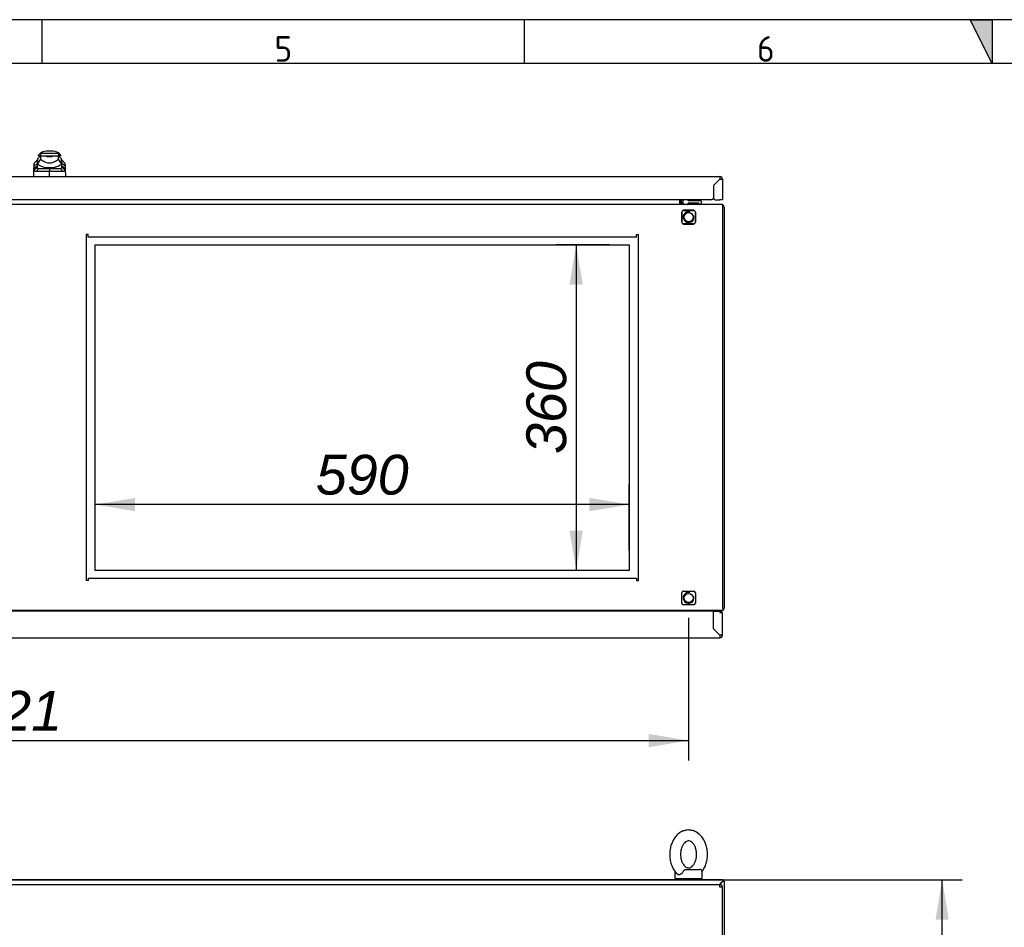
# Paper-space layout 'Layout1' of a CAD drawing. Extents: x 100 to 6593, y 169 to 4601.
# Tile 5 of 8: x 2256 to 3344, y 3598 to 4601. Entities that reach past the tile are written whole.
import ezdxf
from ezdxf.lldxf.tags import DXFTag

# ---------------------------------------------------------------- set-up
doc = ezdxf.new("R2010")
doc.units = 0
doc.header["$LTSCALE"] = 16
doc.layers.get('0').update_dxf_attribs({"linetype": 'CONTINUOUS'})
for name, color, linetype in [('_TRANSLATION', 7, 'CONTINUOUS'), ('AE00198_03', 7, 'CONTINUOUS'), ('AE00219_03', 7, 'CONTINUOUS'), ('AE00500_10', 7, 'CONTINUOUS'), ('AE00701_03', 7, 'CONTINUOUS'), ('AE00715_01', 7, 'CONTINUOUS'), ('AE00992_10', 7, 'CONTINUOUS'), ('DEFAULT', 7, 'CONTINUOUS'), ('DV5__TRANSLATION', 7, 'CONTINUOUS'), ('F0000000_02', 7, 'CONTINUOUS'), ('F0000000_04', 7, 'CONTINUOUS'), ('F0000000_08', 7, 'CONTINUOUS'), ('F0000000_12', 7, 'CONTINUOUS'), ('F0000001_32', 7, 'CONTINUOUS'), ('F0000001_33', 7, 'CONTINUOUS'), ('F0000001_35', 7, 'CONTINUOUS'), ('F0000001_41', 7, 'CONTINUOUS')]:
    doc.layers.add(name, color=color, linetype=linetype)
doc.styles.add('SEACAD_ARIAL', font='arial.ttf')
doc.styles.add('SEACAD_ARIALI', font='ariali.ttf')
tags = doc.linetypes.add('CENTER2', pattern=[28.575, 19.05, -3.175, 3.175, -3.175]).pattern_tags.tags
tags[10:11] = [DXFTag(74, 4), DXFTag(75, 0), DXFTag(340, '0'), DXFTag(46, 0.0), DXFTag(50, 0.0), DXFTag(44, 0.0), DXFTag(45, 0.0)]
tags[8:9] = [DXFTag(74, 4), DXFTag(75, 0), DXFTag(340, '0'), DXFTag(46, 0.0), DXFTag(50, 0.0), DXFTag(44, 0.0), DXFTag(45, 0.0)]
tags[6:7] = [DXFTag(74, 4), DXFTag(75, 0), DXFTag(340, '0'), DXFTag(46, 0.0), DXFTag(50, 0.0), DXFTag(44, 0.0), DXFTag(45, 0.0)]
tags[4:5] = [DXFTag(74, 4), DXFTag(75, 0), DXFTag(340, '0'), DXFTag(46, 0.0), DXFTag(50, 0.0), DXFTag(44, 0.0), DXFTag(45, 0.0)]
doc.dimstyles.new('ISO', dxfattribs={"dimtxt": 16.5, "dimasz": 16.5, "dimexe": 8.25, "dimexo": 8.25, "dimgap": 4.125, "dimtad": 1, "dimdec": 1, "dimtxsty": 'SEACAD_ARIAL', "dimblk1": '_SE_FILLED', "dimblk2": '_SE_FILLED', "dimsah": 1, "dimcen": 8.25, "dimazin": 3, "dimtfac": 0.7, "dimtdec": 3, "dimtmove": 0, "dimatfit": 3})

# ---------------------------------------------------------------- blocks, each defined once
blk = doc.blocks.new('DMBLK482')
at = {"layer": '_TRANSLATION', "linetype": 'CONTINUOUS'}
for points in [[(1518.2, 3797.1), (1518.2, 3811.8), (1474.2, 3804.4)], [(2951.2, 3797.1), (2995.2, 3804.4), (2951.2, 3811.8)]]:
    blk.add_hatch(color=7, dxfattribs=at).paths.add_polyline_path(points)
at = {"layer": '_TRANSLATION', "color": 7, "linetype": 'CONTINUOUS'}
for p, q in [((1474.2, 3940.1), (1474.2, 3782.4)), ((2995.2, 3940.1), (2995.2, 3782.4)), ((1474.2, 3804.4), (2995.2, 3804.4))]:
    blk.add_line(p, q, dxfattribs=at)
at = {"layer": '_TRANSLATION', "color": 7, "linetype": 'CONTINUOUS', "style": 'SEACAD_ARIALI'}
blk.add_text('1521', height=44, dxfattribs=at).set_placement((2166.3, 3815.4))
blk = doc.blocks.new('_SE_FILLED')
at = {"color": 0}
blk.add_line((0, 0), (-1, 0), dxfattribs=at)
blk.add_solid([(0, 0), (-1, -0.1665), (-1, 0.1665), (0, 0)], dxfattribs=at)
blk = doc.blocks.new('DMBLK496')
at = {"layer": '_TRANSLATION', "linetype": 'CONTINUOUS'}
for points in [[(3282.7, 3606.6), (3275.4, 3650.6), (3268.1, 3606.6)], [(3282.7, 1694.6), (3268.1, 1694.6), (3275.4, 1650.6)]]:
    blk.add_hatch(color=7, dxfattribs=at).paths.add_polyline_path(points)
at = {"layer": '_TRANSLATION', "color": 7, "linetype": 'CONTINUOUS'}
for p, q in [((2146.7, 3650.6), (3297.4, 3650.6)), ((3275.4, 1650.6), (3275.4, 3650.6)), ((3176.4, 2741), (3176.4, 2560.1)), ((3264.4, 2560.1), (3264.4, 2741)), ((3055.2, 1650.6), (3297.4, 1650.6))]:
    blk.add_line(p, q, dxfattribs=at)
for centre, start, end in [((3220.4, 2741), 0, 180), ((3220.4, 2560.1), 180, 0)]:
    blk.add_arc(centre, 44, start, end, dxfattribs=at)
at = {"layer": '_TRANSLATION', "color": 7, "linetype": 'CONTINUOUS', "style": 'SEACAD_ARIALI'}
blk.add_text('2000', height=44, rotation=90, dxfattribs=at).set_placement((3242.4, 2582.1))
blk = doc.blocks.new('DMBLK500')
at = {"layer": '_TRANSLATION', "linetype": 'CONTINUOUS'}
for points in [[(2863.7, 4308.6), (2878.3, 4308.6), (2871, 4352.6)], [(2863.7, 4036.6), (2871, 3992.6), (2878.3, 4036.6)]]:
    blk.add_hatch(color=7, dxfattribs=at).paths.add_polyline_path(points)
at = {"layer": '_TRANSLATION', "color": 7, "linetype": 'CONTINUOUS'}
for p, q in [((2907.7, 4352.6), (2849, 4352.6)), ((2871, 4352.6), (2871, 3992.6)), ((2907.7, 3992.6), (2849, 3992.6))]:
    blk.add_line(p, q, dxfattribs=at)
at = {"layer": '_TRANSLATION', "color": 7, "linetype": 'CONTINUOUS', "style": 'SEACAD_ARIALI'}
blk.add_text('360', height=44, rotation=90, dxfattribs=at).set_placement((2860, 4121.3))
blk = doc.blocks.new('DMBLK501')
at = {"layer": '_TRANSLATION', "linetype": 'CONTINUOUS'}
for points in [[(2383.7, 4072.7), (2339.7, 4065.4), (2383.7, 4058)], [(2885.7, 4072.7), (2885.7, 4058), (2929.7, 4065.4)]]:
    blk.add_hatch(color=7, dxfattribs=at).paths.add_polyline_path(points)
at = {"layer": '_TRANSLATION', "color": 7, "linetype": 'CONTINUOUS'}
for p, q in [((2339.7, 4014.6), (2339.7, 4087.4)), ((2929.7, 4014.6), (2929.7, 4087.4)), ((2929.7, 4065.4), (2339.7, 4065.4))]:
    blk.add_line(p, q, dxfattribs=at)
at = {"layer": '_TRANSLATION', "color": 7, "linetype": 'CONTINUOUS', "style": 'SEACAD_ARIALI'}
blk.add_text('590', height=44, dxfattribs=at).set_placement((2583.4, 4076.4))

psp = doc.layouts.get("Layout1")

# ---------------------------------------------------------------- hatches: boundary and pattern name
at = {"linetype": 'CONTINUOUS'}
psp.add_hatch(color=7, dxfattribs=at).paths.add_polyline_path([(3330.46, 4601.42), (3306.23, 4601.42), (3330.46, 4552.95)])

# ---------------------------------------------------------------- linework, layer by layer
at = {"color": 7, "linetype": 'CONTINUOUS'}
for p, q in [((6593.47, 4601.42), (99.75, 4601.42)), ((2280.48, 4601.42), (2280.48, 4552.95)), ((2813.55, 4601.42), (2813.55, 4552.95))]:
    psp.add_line(p, q, dxfattribs=at)
psp.add_lwpolyline([(3330.46, 4601.42), (3330.46, 4552.95), (3306.23, 4601.42), (3330.46, 4601.42)], dxfattribs=at)
at = {"layer": 'AE00198_03', "color": 7, "linetype": 'CONTINUOUS'}
for p, q in [((3005.96, 4402.32), (2995.46, 4402.32)), ((2995.46, 4402.32), (2995.46, 4401.62)), ((2997.71, 4398.42), (2997.71, 4397.62)), ((2998.32, 4397.62), (2998.32, 4398.42)), ((3003.09, 4397.62), (3003.09, 4398.42)), ((3003.71, 4397.62), (3003.71, 4398.42)), ((3005.96, 4401.62), (3005.96, 4402.32))]:
    psp.add_line(p, q, dxfattribs=at)
at = {"layer": 'AE00219_03', "color": 7, "linetype": 'CONTINUOUS'}
for p, q in [((2994.71, 3918.12), (2994.71, 3917.92)), ((2994.71, 3917.92), (3006.71, 3917.92)), ((3006.71, 3917.92), (3006.71, 3918.12))]:
    psp.add_line(p, q, dxfattribs=at)
at = {"layer": 'AE00500_10', "color": 7, "linetype": 'CONTINUOUS'}
for p, q in [((2996.01, 4397.12), (2996.01, 4397.62)), ((2996.01, 4397.62), (2996.03, 4397.62)), ((3000.68, 4397.62), (2996.03, 4397.62)), ((3000.68, 4397.62), (3000.73, 4397.62)), ((3005.38, 4397.62), (3000.73, 4397.62)), ((3005.38, 4397.62), (3005.41, 4397.62)), ((3005.41, 4397.62), (3005.41, 4397.12)), ((2996.01, 3947.62), (2996.01, 3948.12)), ((3005.41, 3948.12), (3005.41, 3947.62))]:
    psp.add_line(p, q, dxfattribs=at)
at = {"layer": 'AE00701_03', "color": 7, "linetype": 'CONTINUOUS'}
psp.add_line((3024.98, 4420.16), (3025.02, 4420.16), dxfattribs=at)
at = {"layer": 'AE00715_01', "color": 7, "linetype": 'CONTINUOUS'}
for p, q in [((2989.69, 4397.12), (2987.21, 4399.6)), ((2989.19, 3947.62), (2989.69, 3948.12)), ((2980.21, 3659.08), (2980.21, 3652.08)), ((2991.91, 3662.08), (3007.21, 3662.08)), ((3010.21, 3652.08), (3010.21, 3659.08)), ((2980.21, 3652.08), (3010.21, 3652.08))]:
    psp.add_line(p, q, dxfattribs=at)
for centre, radius, start, end in [((2995.21, 4383.12), 15, 109.96171, 111.03947), ((2995.21, 3962.12), 15, 248.96053, 255.16488), ((3007.21, 3659.08), 3, 0, 90)]:
    psp.add_arc(centre, radius, start, end, dxfattribs=at)
for points, knots in [([(2995.21, 3705.58), (2994.16, 3705.53), (2991.93, 3705.4), (2988.11, 3704.2), (2984.29, 3701.87), (2980.91, 3698.59), (2978.1, 3694.46), (2975.99, 3689.62), (2974.67, 3684.27), (2974.21, 3678.65), (2974.65, 3673.01), (2975.97, 3667.55), (2978.17, 3662.61), (2980.56, 3658.93), (2982.23, 3657.48), (2982.8, 3656.99)], [0, 0, 0, 0, 0.0511549, 0.1288398, 0.2067235, 0.2863223, 0.3681977, 0.4518673, 0.5364668, 0.6213667, 0.7065386, 0.7921329, 0.8783162, 0.965074, 1, 1, 1, 1]), ([(3009.86, 3659.23), (3010.73, 3660.29), (3012.45, 3663.04), (3014.46, 3667.62), (3015.77, 3672.99), (3016.21, 3678.61), (3015.75, 3684.26), (3014.41, 3689.69), (3012.21, 3694.68), (3009.19, 3699), (3005.44, 3702.42), (3001.22, 3704.69), (2997.59, 3705.51), (2995.72, 3705.57), (2995.21, 3705.58)], [0.0542613, 0.0542613, 0.0542613, 0.0542613, 0.12481056, 0.20850619, 0.29311759, 0.3780234, 0.46320341, 0.54880854, 0.63500549, 0.72176978, 0.80826274, 0.89300399, 0.97477429, 1, 1, 1, 1]), ([(2995.21, 3693.58), (2995.49, 3693.57), (2996.27, 3693.52), (2997.76, 3692.99), (2999.75, 3691.44), (3001.64, 3688.9), (3003.13, 3685.48), (3003.99, 3681.55), (3004.15, 3677.38), (3003.58, 3673.31), (3002.36, 3669.68), (3000.66, 3666.77), (2998.71, 3664.78), (2996.79, 3663.74), (2995.07, 3663.47), (2993.31, 3663.84), (2991.34, 3665.09), (2989.44, 3667.23), (2987.8, 3670.26), (2986.68, 3674.03), (2986.24, 3678.14), (2986.53, 3682.29), (2987.51, 3686.13), (2989.05, 3689.35), (2990.94, 3691.71), (2992.88, 3693.11), (2994.28, 3693.54), (2994.99, 3693.57), (2995.21, 3693.58)], [0, 0, 0, 0, 0.0192578, 0.0613936, 0.0999019, 0.1411339, 0.1813047, 0.2213574, 0.261507, 0.3016395, 0.3414584, 0.3808285, 0.4200397, 0.4598563, 0.5026446, 0.5483634, 0.5875799, 0.6253104, 0.6656134, 0.7056795, 0.7457901, 0.7859551, 0.825929, 0.8654712, 0.9046653, 0.9440713, 0.9852609, 1, 1, 1, 1]), ([(2988.9, 3659.08), (2988.66, 3658.63), (2988.37, 3658.21), (2987.7, 3657.47), (2987.34, 3657.16), (2986.76, 3656.78), (2986.56, 3656.66), (2986.17, 3656.47), (2985.97, 3656.39), (2985.57, 3656.26), (2985.37, 3656.21), (2984.98, 3656.15), (2984.79, 3656.13), (2984.42, 3656.13), (2984.24, 3656.14), (2983.89, 3656.21), (2983.72, 3656.26), (2983.39, 3656.39), (2983.24, 3656.47), (2982.96, 3656.66), (2982.82, 3656.77), (2982.7, 3656.89)], [0, 0, 0, 0, 0.125, 0.125, 0.25, 0.25, 0.3125, 0.3125, 0.375, 0.375, 0.4375, 0.4375, 0.5, 0.5, 0.5625, 0.5625, 0.625, 0.625, 0.6875, 0.6875, 0.74860862, 0.74860862, 0.74860862, 0.74860862]), ([(2988.9, 3659.08), (2989.1, 3659.46), (2989.33, 3659.82), (2989.7, 3660.36), (2989.82, 3660.53), (2990.08, 3660.85), (2990.21, 3661.01), (2990.47, 3661.3), (2990.6, 3661.43), (2990.86, 3661.65), (2990.99, 3661.75), (2991.25, 3661.91), (2991.38, 3661.98), (2991.64, 3662.06), (2991.77, 3662.08), (2991.91, 3662.08)], [0, 0, 0, 0, 0.25, 0.25, 0.375, 0.375, 0.5, 0.5, 0.625, 0.625, 0.75, 0.75, 0.875, 0.875, 1, 1, 1, 1])]:
    psp.add_open_spline(points, degree=3, knots=knots, dxfattribs=at)
at = {"layer": 'AE00992_10', "color": 7, "linetype": 'CONTINUOUS'}
for p, q in [((2278.68, 4453.37), (2276.18, 4450.87)), ((2279.23, 4450.87), (2276.18, 4450.87)), ((2279.33, 4450.87), (2276.33, 4447.87)), ((2279.23, 4453.37), (2278.68, 4453.37)), ((2299.13, 4453.37), (2279.23, 4453.37)), ((2279.23, 4453.37), (2279.23, 4450.87)), ((2279.33, 4450.87), (2279.23, 4450.87)), ((2279.33, 4450.87), (2284.18, 4450.87)), ((2279.33, 4450.87), (2279.33, 4447.3)), ((2284.11, 4450.87), (2289.18, 4450.87)), ((2284.18, 4450.86), (2284.18, 4450.87)), ((2293.06, 4455.87), (2285.29, 4455.87)), ((2289.18, 4450.87), (2294.18, 4450.87)), ((2294.18, 4450.87), (2299.03, 4450.87)), ((2294.18, 4450.87), (2294.18, 4450.86)), ((2299.03, 4447.3), (2299.03, 4450.87)), ((2302.03, 4447.87), (2299.03, 4450.87)), ((2299.13, 4450.87), (2299.03, 4450.87)), ((2299.13, 4453.37), (2299.13, 4450.87)), ((2299.68, 4453.37), (2299.13, 4453.37)), ((2302.18, 4450.87), (2299.13, 4450.87)), ((2302.18, 4450.87), (2299.68, 4453.37)), ((2271.99, 4436.63), (2272.1, 4439.64)), ((2275.57, 4439.37), (2271.99, 4436.63)), ((2272.1, 4439.64), (2272.21, 4442.92)), ((2275.67, 4442.38), (2272.1, 4439.64)), ((2275.78, 4446.37), (2272.21, 4442.92)), ((2275.67, 4442.38), (2275.57, 4439.37)), ((2275.57, 4439.37), (2275.65, 4437.87)), ((2275.68, 4442.62), (2275.67, 4442.38)), ((2275.68, 4446.26), (2275.68, 4442.62)), ((2276.33, 4442.62), (2275.68, 4442.62)), ((2276.33, 4442.63), (2276.33, 4447.87)), ((2276.33, 4441.71), (2276.33, 4442.63)), ((2279.33, 4447.3), (2282.58, 4445.01)), ((2295.77, 4445.01), (2299.03, 4447.3)), ((2302.03, 4447.87), (2302.03, 4442.63)), ((2302.03, 4442.63), (2302.03, 4441.71)), ((2302.68, 4442.62), (2302.03, 4442.62)), ((2306.16, 4442.92), (2302.59, 4446.37)), ((2302.68, 4443.38), (2302.68, 4446.29)), ((2302.68, 4443.38), (2302.68, 4443.33)), ((2302.68, 4443.33), (2302.68, 4442.62)), ((2302.7, 4442.38), (2302.68, 4443.33)), ((2302.81, 4439.37), (2302.7, 4442.38)), ((2306.28, 4439.64), (2302.7, 4442.38)), ((2302.72, 4437.87), (2302.81, 4439.37)), ((2306.38, 4436.63), (2302.81, 4439.37)), ((2306.16, 4442.92), (2306.28, 4439.64)), ((2306.28, 4439.64), (2306.38, 4436.63)), ((2271.69, 4427.87), (2271.99, 4436.63)), ((2272.11, 4435.15), (2271.99, 4436.63)), ((2275.65, 4437.87), (2272.11, 4435.15)), ((2277.36, 4436.87), (2274.28, 4433.47)), ((2277.36, 4436.87), (2289.2, 4436.87)), ((2289.19, 4428.17), (2289.19, 4433.42)), ((2289.26, 4433.42), (2289.19, 4433.42)), ((2289.2, 4436.87), (2301.02, 4436.87)), ((2289.2, 4436.87), (2289.26, 4433.42)), ((2304.1, 4433.47), (2301.02, 4436.87)), ((2306.26, 4435.15), (2302.72, 4437.87)), ((2306.38, 4436.63), (2306.26, 4435.15)), ((2306.38, 4436.63), (2306.69, 4427.87))]:
    psp.add_line(p, q, dxfattribs=at)
for centre, radius, start, end in [((2285.29, 4445.87), 10, 90, 131.40962), ((2289.18, 4466.04), 15.98, 251.77022, 288.22978), ((2293.06, 4445.87), 10, 48.59038, 90), ((2289.15, 4529.81), 85.1, 260.95265, 261.22318), ((2298.02, 4431.99), 24.16, 140.68004, 153.86836), ((2287.15, 4455.08), 17.2, 231.0215, 249.30932), ((2289.18, 4467.77), 29.9, 254.26409, 285.73591), ((2289.18, 4454.76), 11.77, 235.92812, 304.07188), ((2291.21, 4455.08), 17.2, 290.69068, 308.9785), ((2280.34, 4431.99), 24.16, 26.13129, 39.32031), ((2289.15, 4529.81), 85.1, 278.72858, 279.10286), ((2277.84, 3132.49), 1300.98, 89.5005, 90.15719), ((2289.18, 4464.81), 27.16, 262.77113, 277.22887), ((2300.52, 3136.07), 1297.4, 89.84206, 90.49723)]:
    psp.add_arc(centre, radius, start, end, dxfattribs=at)
for major_axis, start_param, end_param in [((-19.01, 0), 1.1302341, 1.3900659), ((19.01, 0), 4.8931195, 5.1529512)]:
    psp.add_ellipse((2289.18, 4451.86), major_axis=major_axis, ratio=0.7484003, start_param=start_param, end_param=end_param, dxfattribs=at)
for points, knots in [([(2274.28, 4433.47), (2274.22, 4433.46), (2274.11, 4433.46), (2273.95, 4433.47), (2273.79, 4433.49), (2273.64, 4433.51), (2273.5, 4433.54), (2273.37, 4433.57), (2273.24, 4433.62), (2273.12, 4433.67), (2273.01, 4433.73), (2272.9, 4433.79), (2272.77, 4433.88), (2272.63, 4434.01), (2272.48, 4434.19), (2272.36, 4434.39), (2272.26, 4434.62), (2272.17, 4434.87), (2272.13, 4435.05), (2272.11, 4435.15)], [0, 0, 0, 0, 0.0476386, 0.0949553, 0.1419728, 0.1887148, 0.2352049, 0.2814675, 0.3275271, 0.3734086, 0.4191372, 0.4647384, 0.5102379, 0.5960122, 0.6798471, 0.7619433, 0.8425149, 0.921788, 1, 1, 1, 1]), ([(2275.65, 4437.87), (2275.66, 4437.83), (2275.68, 4437.75), (2275.72, 4437.64), (2275.77, 4437.54), (2275.82, 4437.45), (2275.88, 4437.37), (2275.95, 4437.29), (2276.03, 4437.22), (2276.11, 4437.15), (2276.2, 4437.1), (2276.3, 4437.05), (2276.41, 4437), (2276.52, 4436.97), (2276.64, 4436.94), (2276.77, 4436.91), (2276.91, 4436.89), (2277.05, 4436.88), (2277.2, 4436.87), (2277.31, 4436.87), (2277.36, 4436.87)], [0, 0, 0, 0, 0.0539136, 0.1075992, 0.1611369, 0.2146076, 0.2680922, 0.3216719, 0.3754272, 0.429438, 0.4837829, 0.5385391, 0.5937822, 0.6495858, 0.7060212, 0.7631574, 0.8210608, 0.8797954, 0.9394223, 1, 1, 1, 1]), ([(2301.02, 4436.87), (2301.08, 4436.87), (2301.19, 4436.87), (2301.36, 4436.88), (2301.52, 4436.9), (2301.67, 4436.92), (2301.81, 4436.95), (2301.94, 4436.99), (2302.06, 4437.04), (2302.17, 4437.1), (2302.27, 4437.16), (2302.37, 4437.23), (2302.45, 4437.32), (2302.52, 4437.41), (2302.59, 4437.51), (2302.64, 4437.62), (2302.69, 4437.74), (2302.71, 4437.82), (2302.72, 4437.87)], [0, 0, 0, 0, 0.0681777, 0.1351487, 0.2009967, 0.2658101, 0.3296811, 0.3927063, 0.4549862, 0.516625, 0.5777301, 0.6384117, 0.6987825, 0.7589567, 0.8190498, 0.8791777, 0.9394562, 1, 1, 1, 1]), ([(2306.26, 4435.15), (2306.25, 4435.09), (2306.23, 4434.99), (2306.19, 4434.85), (2306.15, 4434.71), (2306.1, 4434.58), (2306.04, 4434.46), (2305.98, 4434.34), (2305.91, 4434.23), (2305.84, 4434.13), (2305.76, 4434.03), (2305.67, 4433.94), (2305.54, 4433.84), (2305.38, 4433.73), (2305.17, 4433.63), (2304.94, 4433.55), (2304.68, 4433.5), (2304.4, 4433.47), (2304.2, 4433.47), (2304.1, 4433.47)], [0, 0, 0, 0, 0.0426446, 0.085572, 0.1288221, 0.1724341, 0.2164463, 0.2608958, 0.3058186, 0.3512498, 0.3972232, 0.4437714, 0.4909257, 0.5741114, 0.6577585, 0.7420217, 0.8270523, 0.9129975, 1, 1, 1, 1])]:
    psp.add_open_spline(points, degree=3, knots=knots, dxfattribs=at)
at = {"layer": 'DEFAULT', "color": 7, "linetype": 'CONTINUOUS'}
psp.add_line((6593.47, 4552.95), (99.75, 4552.95), dxfattribs=at)
at = {"layer": 'DV5__TRANSLATION', "color": 7, "linetype": 'CENTER2'}
for p, q in [((2339.71, 4352.62), (2929.71, 4352.62)), ((2339.71, 3992.62), (2339.71, 4352.62)), ((2929.71, 4352.62), (2929.71, 3992.62)), ((2929.71, 3992.62), (2339.71, 3992.62))]:
    psp.add_line(p, q, dxfattribs=at)
at = {"layer": 'F0000000_02', "color": 7, "linetype": 'CONTINUOUS'}
for p, q in [((2987.71, 4377.62), (2987.71, 4388.62)), ((2989.71, 4390.62), (3000.71, 4390.62)), ((3002.71, 4388.62), (3002.71, 4377.62)), ((3000.71, 4375.62), (2989.71, 4375.62)), ((2987.71, 3956.62), (2987.71, 3967.62)), ((2989.71, 3969.62), (3000.71, 3969.62)), ((3002.71, 3967.62), (3002.71, 3956.62)), ((3000.71, 3954.62), (2989.71, 3954.62)), ((2987.71, 3650.58), (2987.71, 3652.08)), ((3002.71, 3652.08), (3002.71, 3650.58))]:
    psp.add_line(p, q, dxfattribs=at)
for centre in [(2995.21, 4383.12), (2995.21, 3962.12)]:
    psp.add_circle(centre, 5.05, dxfattribs=at)
for centre, radius, start, end in [((2989.71, 4388.62), 2, 90, 180), ((2995.21, 4383.12), 6, 75, 15), ((3000.71, 4388.62), 2, 0, 90), ((2989.71, 4377.62), 2, 180, 270), ((3000.71, 4377.62), 2, 270, 0), ((2989.71, 3967.62), 2, 90, 180), ((2995.21, 3962.12), 6, 75, 15), ((3000.71, 3967.62), 2, 0, 90), ((2989.71, 3956.62), 2, 180, 270), ((3000.71, 3956.62), 2, 270, 0)]:
    psp.add_arc(centre, radius, start, end, dxfattribs=at)
at = {"layer": 'F0000000_04', "color": 7, "linetype": 'CONTINUOUS'}
for p, q in [((2985.71, 4402.37), (2985.71, 4398.42)), ((2987.21, 4402.37), (2987.21, 4398.42)), ((3034.71, 4394.32), (3034.71, 3950.92)), ((3031.91, 3647.78), (3029.21, 3645.08)), ((3033.21, 3649.08), (3031.91, 3647.78)), ((3033.21, 3649.08), (3034.71, 3649.08)), ((3034.71, 3649.08), (3034.71, 1652.08))]:
    psp.add_line(p, q, dxfattribs=at)
for centre, radius, start, end in [((2988.51, 4398.42), 2.8, 180, 207.664), ((2988.51, 4398.42), 1.3, 180, 270), ((3031.91, 4394.32), 2.8, 62.336, 90), ((3031.91, 4394.32), 2.8, 0, 62.336), ((3031.91, 3950.92), 2.8, 297.664, 0), ((2988.51, 3946.82), 2.8, 152.336, 163.39844), ((2988.51, 3946.82), 1.3, 90, 142.02009), ((3031.91, 3950.92), 2.8, 270, 297.664)]:
    psp.add_arc(centre, radius, start, end, dxfattribs=at)
at = {"layer": 'F0000000_08', "color": 7, "linetype": 'CONTINUOUS'}
for p, q in [((2988.83, 4399.82), (2989.31, 4401.09)), ((2989.31, 4401.09), (2989.79, 4402.37)), ((2994.46, 4398.12), (2994.46, 4397.62)), ((2994.46, 4397.62), (2994.46, 4397.42)), ((3006.66, 4398.42), (2994.76, 4398.42)), ((2995.22, 4401.62), (3008.21, 4401.62)), ((3006.96, 4397.62), (3006.96, 4398.12)), ((3006.96, 4397.42), (3006.96, 4397.62)), ((3009.21, 4400.62), (3009.21, 4398.12))]:
    psp.add_line(p, q, dxfattribs=at)
for centre, radius, start, end in [((2990.71, 4399.12), 2, 159.52255, 270), ((2994.16, 4397.42), 0.3, 270, 0), ((2995.22, 4402.62), 1, 194.47751, 249.63587), ((2994.76, 4398.12), 0.3, 90, 180), ((2995.22, 4402.62), 1, 249.63587, 270), ((3006.66, 4398.12), 0.3, 0, 90), ((3007.26, 4397.42), 0.3, 180, 270), ((3008.21, 4400.62), 1, 0, 90), ((3008.21, 4398.12), 1, 270, 0)]:
    psp.add_arc(centre, radius, start, end, dxfattribs=at)
at = {"layer": 'F0000000_12', "color": 7, "linetype": 'CONTINUOUS'}
psp.add_line((3022.77, 4403.87), (3022.59, 4403.87), dxfattribs=at)
at = {"layer": 'F0000001_32', "color": 7, "linetype": 'CONTINUOUS'}
for p, q in [((3031.91, 4397.12), (1437.51, 4397.12)), ((2985.71, 4398.42), (2985.71, 4402.37)), ((2985.71, 4398.42), (2985.71, 4397.12)), ((3033.21, 4394.32), (3033.21, 4396.8)), ((2987.61, 4388.72), (2987.61, 4377.52)), ((3000.81, 4390.72), (2989.61, 4390.72)), ((3002.81, 4377.52), (3002.81, 4388.72)), ((3033.21, 3950.92), (3033.21, 4394.32)), ((2989.61, 4375.52), (3000.81, 4375.52)), ((2329.71, 4363.92), (2329.71, 3981.32)), ((2331.71, 4363.92), (2329.71, 4363.92)), ((2331.71, 4363.92), (2331.71, 4363.92)), ((2331.71, 4361.12), (2331.71, 4363.92)), ((2937.71, 4363.92), (2939.71, 4363.92)), ((2937.71, 4363.92), (2937.71, 4363.92)), ((2937.71, 4361.12), (2937.71, 4363.92)), ((2939.71, 3981.32), (2939.71, 4363.92)), ((2937.71, 4361.12), (2331.71, 4361.12)), ((2331.71, 3984.12), (2937.71, 3984.12)), ((2331.71, 3984.12), (2331.71, 3981.32)), ((2937.71, 3984.12), (2937.71, 3981.32)), ((2331.71, 3981.32), (2329.71, 3981.32)), ((2331.71, 3981.32), (2331.71, 3981.32)), ((2937.71, 3981.32), (2939.71, 3981.32)), ((2937.71, 3981.32), (2937.71, 3981.32)), ((2987.61, 3956.52), (2987.61, 3967.72)), ((2989.61, 3969.72), (3000.81, 3969.72)), ((3002.81, 3967.72), (3002.81, 3956.52)), ((3000.81, 3954.52), (2989.61, 3954.52)), ((3033.21, 3950.92), (3033.21, 3948.44)), ((3031.91, 3948.12), (1437.51, 3948.12)), ((2985.71, 3947.62), (2985.71, 3948.12))]:
    psp.add_line(p, q, dxfattribs=at)
for centre, radius, start, end in [((3031.91, 4394.32), 2.8, 62.336, 90), ((2989.61, 4388.72), 2, 90, 180), ((3000.81, 4388.72), 2, 0, 90), ((2989.61, 4377.52), 2, 180, 270), ((3000.81, 4377.52), 2, 270, 0), ((2989.61, 3967.72), 2, 90, 180), ((3000.81, 3967.72), 2, 0, 90), ((2989.61, 3956.52), 2, 180, 270), ((3000.81, 3956.52), 2, 270, 0), ((3031.91, 3950.92), 2.8, 270, 297.664)]:
    psp.add_arc(centre, radius, start, end, dxfattribs=at)
at = {"layer": 'F0000001_33', "color": 7, "linetype": 'CONTINUOUS'}
for p, q in [((3033.21, 3650.58), (1484.19, 3650.58)), ((3029.21, 3645.08), (3031.91, 3647.78)), ((3031.91, 3647.78), (3033.21, 3649.08)), ((3033.21, 3650.58), (3033.21, 3649.08))]:
    psp.add_line(p, q, dxfattribs=at)
at = {"layer": 'F0000001_35', "color": 7, "linetype": 'CONTINUOUS'}
for p, q in [((2222, 4427.87), (3029.91, 4427.87)), ((3022.66, 4417.01), (3022.66, 4404.37)), ((3022.71, 4417.02), (3022.71, 4404.37)), ((3023.24, 4418.43), (3029.89, 4425.07)), ((3029.91, 4425.05), (3023.29, 4418.44)), ((3029.89, 4425.07), (3029.91, 4425.05)), ((3032.71, 4425.07), (3032.71, 4402.37)), ((3020.66, 4402.37), (2236.45, 4402.37)), ((3024.71, 4402.37), (3029.91, 4402.37)), ((3032.71, 4402.37), (3029.91, 4402.37)), ((3029.89, 3645.08), (2222, 3645.08)), ((3029.91, 3645.08), (3029.89, 3645.08)), ((3029.91, 3645.08), (3029.89, 3645.08)), ((3032.71, 3642.28), (3029.91, 3642.28)), ((3032.71, 1658.88), (3032.71, 3642.28))]:
    psp.add_line(p, q, dxfattribs=at)
for centre, radius, start, end in [((3203.88, 4425.23), 174, 179.12972, 180.05178), ((3029.91, 4425.07), 2.8, 0, 90), ((3024.66, 4417.01), 2, 135, 180), ((3024.71, 4417.02), 2, 135, 180), ((3030.07, 4599.05), 174, 269.94822, 270.87028), ((3020.66, 4404.37), 2, 270, 0), ((3024.71, 4404.37), 2, 180, 270), ((2875.84, 3642.58), 154.07, 359.8886, 0.9299), ((3029.91, 3642.28), 2.8, 0, 90)]:
    psp.add_arc(centre, radius, start, end, dxfattribs=at)
at = {"layer": 'F0000001_41', "color": 7, "linetype": 'CONTINUOUS'}
for p, q in [((3022.66, 3947.62), (1446.76, 3947.62)), ((3022.66, 3928.12), (3022.66, 3947.62)), ((3022.71, 3947.62), (3022.66, 3947.62)), ((3022.71, 3946.12), (3022.66, 3946.12)), ((3022.71, 3928.14), (3022.71, 3947.62)), ((3022.71, 3947.62), (3029.91, 3947.62)), ((3029.91, 3947.62), (3029.91, 3946.12)), ((3032.39, 3946.12), (3029.91, 3946.12)), ((3029.91, 3946.12), (3032.39, 3946.12)), ((3032.71, 3920.92), (3032.71, 3944.82)), ((3022.66, 3928.12), (3022.69, 3928.12)), ((3022.69, 3928.12), (3029.89, 3920.92)), ((3029.91, 3920.94), (3022.71, 3928.14)), ((2238.98, 3918.12), (3029.91, 3918.12)), ((3029.91, 3920.94), (3029.89, 3920.92)), ((3029.89, 3920.92), (3029.91, 3920.94))]:
    psp.add_line(p, q, dxfattribs=at)
for centre, radius, start, end in [((3029.91, 3944.82), 2.8, 27.664, 90), ((3029.91, 3944.82), 2.8, 0, 27.664), ((3183.96, 3920.62), 154.07, 179.8886, 180.9299), ((3030.07, 3746.94), 174, 89.12972, 90.05178), ((3029.91, 3920.92), 2.8, 270, 0)]:
    psp.add_arc(centre, radius, start, end, dxfattribs=at)
psp.add_ellipse((3029.91, 3944.82), major_axis=(-2.8, 0), ratio=0.9984615, start_param=3.1415927, end_param=3.6244206, dxfattribs=at)

# ---------------------------------------------------------------- texts
at = {"char_height": 28.2687, "width": 31.8024, "attachment_point": 8}
for s, insert in [('{\\fSolid Edge ANSI|b0||i0||c0|p34;\\C7;\\H28.268688;\\W1.;5}', (2547.49, 4554.95)), ('{\\fSolid Edge ANSI|b0||i0||c0|p34;\\C7;\\H28.268688;\\W1.;6}', (3080.56, 4554.95))]:
    psp.add_mtext(s, dxfattribs=dict(at, insert=insert))

# ---------------------------------------------------------------- dimensions: what is measured, and where the dimension line sits
at = {"layer": '_TRANSLATION', "color": 7, "linetype": 'CONTINUOUS'}
for base, p1, p2, angle, picture, middle, dimtype in [((2870.99, 4352.62), (2929.71, 4352.62), (2929.71, 3992.62), 270, 'DMBLK500', (2870.99, 4172.62), 161), ((1474.21, 3804.42), (1474.21, 3962.12), (2995.21, 3962.12), 0, 'DMBLK482', (2234.71, 3804.42), 161), ((3275.41, 3650.58), (3033.21, 1650.58), (2124.71, 3650.58), 90, 'DMBLK496', (3275.41, 2650.58), 160)]:
    dim = psp.add_linear_dim(base=base, p1=p1, p2=p2, angle=angle, text='\\A1;<>', dimstyle='ISO', override={"dimtxt": 44, "dimasz": 44, "dimexe": 22, "dimexo": 22, "dimgap": 11, "dimcen": 22}, dxfattribs=at)
    dim.commit()
    dim.dimension.update_dxf_attribs({"geometry": picture, "text_midpoint": middle, "dimtype": dimtype})
dim = psp.add_linear_dim(base=(2339.71, 4065.36), p1=(2929.71, 3992.62), p2=(2339.71, 3992.62), text='\\A1;<>', dimstyle='ISO', override={"dimtxt": 44, "dimasz": 44, "dimexe": 22, "dimexo": 22, "dimgap": 11, "dimcen": 22}, dxfattribs=at)
dim.commit()
dim.dimension.update_dxf_attribs({"geometry": 'DMBLK501', "text_midpoint": (2634.71, 4065.36), "dimtype": 160})

doc.saveas('drawing.dxf')
